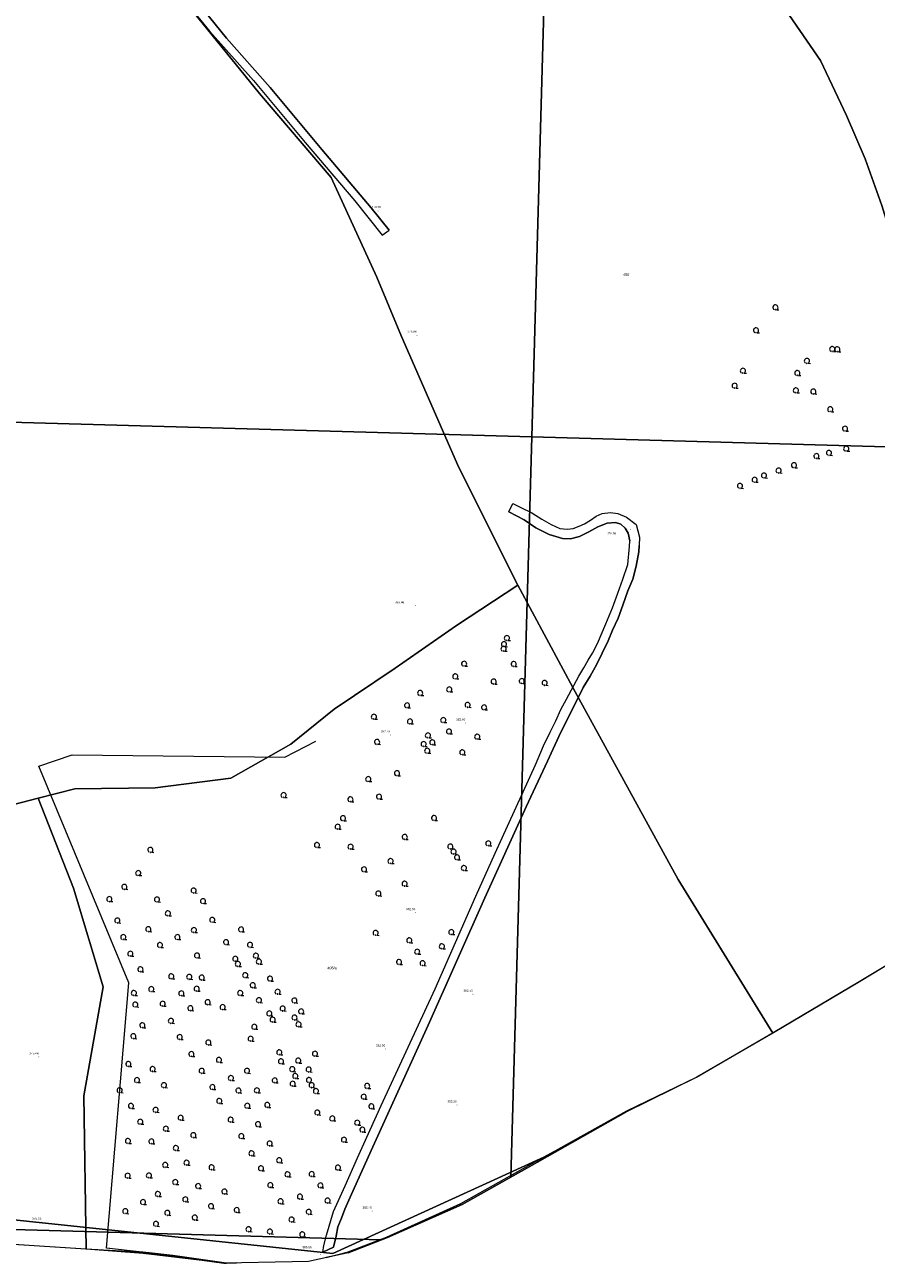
# Model space of a CAD drawing. Header units: metres. Extents: x 345144 to 348639, y 5629211 to 5635235.
# Tile 2 of 256: x 346676 to 346939, y 5629211 to 5629594. Entities that reach past the tile are written whole.
import ezdxf
from ezdxf.enums import TextEntityAlignment as Align

# ---------------------------------------------------------------- set-up
doc = ezdxf.new("R2010")
doc.units = ezdxf.units.M
doc.header["$MEASUREMENT"] = 0
for name, color, linetype in [('001 Flurstück', 7, 'Continuous'), ('028 Geländeform', 7, 'Continuous'), ('028 Geländeform Ausg.', 7, 'Continuous'), ('081-083 Topographie', 7, 'Continuous'), ('AX Flurstück', 7, 'Continuous'), ('Blatt', 7, 'Continuous'), ('Definitionslinie', 7, 'Continuous'), ('Gemeinde Lokation', 7, 'Continuous'), ('Ortsteil Lokation', 7, 'Continuous'), ('Präsentationsobjekt -Text (punktförmig)', 7, 'Continuous')]:
    doc.layers.add(name, color=color, linetype=linetype)
doc.styles.add('ARIAL', font='arial.ttf', dxfattribs={"height": 1})
doc.styles.add('ARIALIT', font='ariali.ttf', dxfattribs={"height": 1})

# ---------------------------------------------------------------- blocks, each defined once
blk = doc.blocks.new('alk_043x_nrw')
h = blk.add_hatch(color=7)
edge = h.paths.add_edge_path(flags=0)
edge.add_arc((0, 0), 1, 180, 360, ccw=False)
edge.add_arc((0, 0), 1, 0, 180, ccw=False)
blk = doc.blocks.new('alk_7100_nrwx2')
at = {"true_color": 0x2e2e2e}
h = blk.add_hatch(color=250, dxfattribs=at)
edge = h.paths.add_edge_path(flags=0)
edge.add_arc((0.024073, -0.597267), 0.057254, 180, 360, ccw=False)
edge.add_arc((0.024073, -0.597267), 0.057255, 0, 180, ccw=False)
at = {"color": 250, "lineweight": 5, "true_color": 0x2e2e2e, "flags": 128}
blk.add_lwpolyline([(0.349382, -0.597267), (1, -0.597267)], dxfattribs=at)
at = {"color": 250, "lineweight": 5, "true_color": 0x2e2e2e}
for centre, radius, start, end in [((0.024073, 0.012362), 0.690995, -61.91481688, -118.08518312), ((0.024073, -0.597267), 0.057255, 0, 180), ((0.024073, -0.597267), 0.057254, 180, 0)]:
    blk.add_arc(centre, radius, start, end, dxfattribs=at)

msp = doc.modelspace()

# ---------------------------------------------------------------- linework, layer by layer
at = {"layer": '001 Flurstück', "color": 8, "linetype": 'Continuous', "lineweight": 13, "true_color": 0x808080, "flags": 128}
for points in [[(346934.261, 5629297.922), (346907.607, 5629282.151), (346907.541, 5629282.228), (346934.18, 5629298.097), (346960.308, 5629313.758), (346960.361, 5629313.704), (346960.181, 5629313.624), (346934.261, 5629297.922)], [(346861.88, 5629257.566), (346834.67, 5629242.209), (346834.336, 5629242.5), (346840.924, 5629246.167), (346862.168, 5629257.993), (346883.728, 5629268.395), (346907.541, 5629282.228), (346907.607, 5629282.151), (346907.427, 5629282.044), (346883.849, 5629268.393), (346861.88, 5629257.566)], [(346775.825, 5629214.067), (346769.039, 5629212.57), (346775.906, 5629214.331), (346787.737, 5629218.888), (346810.822, 5629229.285), (346834.336, 5629242.5), (346834.67, 5629242.209), (346834.538, 5629242.134), (346811.198, 5629228.963), (346788.033, 5629218.78), (346775.825, 5629214.067)], [(346620.107, 5629219.389), (346599.535, 5629220.378), (346659.364, 5629217.569), (346694.582, 5629215.25), (346711.092, 5629214.371), (346711.1, 5629214.37), (346712.088, 5629214.317), (346712.175, 5629214.251), (346712.75, 5629213.807), (346712.406, 5629213.849), (346694.718, 5629215.178), (346691.533, 5629215.417), (346659.164, 5629217.483), (346642.716, 5629218.228), (346620.107, 5629219.389)], [(346737.526, 5629210.809), (346712.75, 5629213.807), (346712.175, 5629214.251), (346712.088, 5629214.317), (346714.252, 5629214.021), (346714.268, 5629214.018), (346737.364, 5629210.858), (346738.227, 5629210.865), (346741.281, 5629210.89), (346737.526, 5629210.809)]]:
    msp.add_lwpolyline(points, dxfattribs=at)
at = {"layer": '001 Flurstück', "color": 251, "linetype": 'Continuous', "lineweight": 5, "true_color": 0x4f4f4f, "flags": 128}
for points in [[(346934.261, 5629297.922), (346907.607, 5629282.151), (346907.541, 5629282.228), (346934.18, 5629298.097), (346960.308, 5629313.758), (346960.361, 5629313.704), (346960.181, 5629313.624), (346934.261, 5629297.922)], [(346861.88, 5629257.566), (346834.67, 5629242.209), (346834.336, 5629242.5), (346840.924, 5629246.167), (346862.168, 5629257.993), (346883.728, 5629268.395), (346907.541, 5629282.228), (346907.607, 5629282.151), (346907.427, 5629282.044), (346883.849, 5629268.393), (346861.88, 5629257.566)], [(346775.825, 5629214.067), (346769.039, 5629212.57), (346775.906, 5629214.331), (346787.737, 5629218.888), (346810.822, 5629229.285), (346834.336, 5629242.5), (346834.67, 5629242.209), (346834.538, 5629242.134), (346811.198, 5629228.963), (346788.033, 5629218.78), (346775.825, 5629214.067)], [(346620.107, 5629219.389), (346599.535, 5629220.378), (346659.364, 5629217.569), (346694.582, 5629215.25), (346711.092, 5629214.371), (346711.1, 5629214.37), (346712.088, 5629214.317), (346712.175, 5629214.251), (346712.75, 5629213.807), (346712.406, 5629213.849), (346694.718, 5629215.178), (346691.533, 5629215.417), (346659.164, 5629217.483), (346642.716, 5629218.228), (346620.107, 5629219.389)], [(346737.526, 5629210.809), (346712.75, 5629213.807), (346712.175, 5629214.251), (346712.088, 5629214.317), (346714.252, 5629214.021), (346714.268, 5629214.018), (346737.364, 5629210.858), (346738.227, 5629210.865), (346741.281, 5629210.89), (346737.526, 5629210.809)]]:
    msp.add_lwpolyline(points, dxfattribs=at)
at = {"layer": '081-083 Topographie', "color": 7, "linetype": 'Continuous', "lineweight": 5, "flags": 128}
for points in [[(346724.291, 5629603.16), (346733.047, 5629592.319), (346733.047, 5629592.319), (346746.594, 5629577.076), (346746.594, 5629577.076), (346762.587, 5629557.908), (346762.587, 5629557.908), (346777.891, 5629539.793), (346777.891, 5629539.793), (346786.375, 5629529.205), (346786.375, 5629529.205), (346788.536, 5629530.779), (346788.536, 5629530.779), (346783.017, 5629537.668), (346783.017, 5629537.668), (346767.713, 5629555.782), (346767.713, 5629555.782), (346751.72, 5629574.951), (346751.72, 5629574.951), (346738.173, 5629590.194), (346738.173, 5629590.194), (346729.418, 5629601.035)], [(346855.74, 5629408.875), (346857.781, 5629413.827), (346857.781, 5629413.827), (346859.416, 5629418.378), (346859.416, 5629418.378), (346861.002, 5629422.659), (346861.002, 5629422.659), (346862.477, 5629427.259), (346862.477, 5629427.259), (346863.023, 5629432.791), (346863.023, 5629432.791), (346863.129, 5629434.509), (346863.129, 5629434.509), (346862.582, 5629436.876), (346862.582, 5629436.876), (346861.69, 5629438.506), (346861.69, 5629438.506), (346860.343, 5629439.694), (346860.343, 5629439.694), (346858.716, 5629440.233), (346858.716, 5629440.233), (346856.102, 5629440.058), (346856.102, 5629440.058), (346853.252, 5629438.845), (346853.252, 5629438.845), (346850.441, 5629437.325), (346850.441, 5629437.325), (346847.495, 5629435.87), (346847.495, 5629435.87), (346844.75, 5629435.159), (346844.75, 5629435.159), (346842.224, 5629435.297), (346842.224, 5629435.297), (346838.159, 5629436.529), (346838.159, 5629436.529), (346834.026, 5629438.561), (346834.026, 5629438.561), (346830.35, 5629441.087), (346830.35, 5629441.087), (346825.622, 5629443.516), (346825.622, 5629443.516), (346826.848, 5629446.107), (346826.848, 5629446.107), (346829.105, 5629444.957), (346829.105, 5629444.957), (346832.802, 5629443.192), (346832.802, 5629443.192), (346835.897, 5629441.262), (346835.897, 5629441.262), (346838.737, 5629439.607), (346838.737, 5629439.607), (346841.45, 5629438.41), (346841.45, 5629438.41), (346843.668, 5629438.115), (346843.668, 5629438.115), (346845.562, 5629438.338), (346845.562, 5629438.338), (346847.48, 5629439.035), (346847.48, 5629439.035), (346849.128, 5629439.81), (346849.128, 5629439.81), (346850.926, 5629440.992), (346850.926, 5629440.992), (346852.668, 5629442.175), (346852.668, 5629442.175), (346854.51, 5629443.041), (346854.51, 5629443.041), (346857.167, 5629443.264), (346857.167, 5629443.264), (346859.422, 5629443.048), (346859.422, 5629443.048), (346862.131, 5629441.847), (346862.131, 5629441.847), (346865.121, 5629439.585), (346865.121, 5629439.585), (346866.099, 5629435.721), (346866.099, 5629435.721), (346866.026, 5629433.05), (346866.026, 5629433.05), (346865.907, 5629431.144), (346865.907, 5629431.144), (346865.059, 5629426.739), (346865.059, 5629426.739), (346864.068, 5629422.716), (346864.068, 5629422.716), (346862.543, 5629419.053), (346862.543, 5629419.053), (346860.964, 5629414.623), (346860.964, 5629414.623), (346859.48, 5629410.58), (346859.48, 5629410.58), (346857.76, 5629406.867), (346857.76, 5629406.867), (346856.362, 5629403.591), (346856.362, 5629403.591), (346854.576, 5629399.778), (346854.576, 5629399.778), (346852.891, 5629396.366), (346852.891, 5629396.366), (346850.838, 5629392.592), (346850.838, 5629392.592), (346848.65, 5629389.162), (346848.65, 5629389.162), (346845.047, 5629381.747), (346845.047, 5629381.747), (346841.748, 5629375.276), (346841.748, 5629375.276), (346837.632, 5629366.28), (346837.632, 5629366.28), (346831.035, 5629352.201), (346831.035, 5629352.201), (346818.231, 5629323.94), (346818.231, 5629323.94), (346800.65, 5629284.501), (346800.65, 5629284.501), (346783.526, 5629246.861), (346783.526, 5629246.861), (346776.928, 5629232.181), (346776.928, 5629232.181), (346774.836, 5629227.527), (346774.836, 5629227.527), (346773.798, 5629224.814), (346773.798, 5629224.814), (346772.72, 5629222.099), (346772.72, 5629222.099), (346772.107, 5629219.191), (346772.107, 5629219.191), (346771.345, 5629215.82), (346771.345, 5629215.82), (346768.056, 5629214.28), (346768.056, 5629214.28), (346768.3, 5629216.334), (346768.3, 5629216.334), (346769.118, 5629219.516), (346769.118, 5629219.516), (346771.354, 5629226.881), (346771.354, 5629226.881), (346774.974, 5629234.788), (346774.974, 5629234.788), (346778.716, 5629243.433), (346778.716, 5629243.433), (346786.093, 5629259.651), (346786.093, 5629259.651), (346802.806, 5629295.826), (346802.806, 5629295.826), (346815.461, 5629324.469), (346815.461, 5629324.469), (346821.374, 5629337.784), (346821.374, 5629337.784), (346833.921, 5629365.18), (346833.921, 5629365.18), (346836.404, 5629371), (346836.404, 5629371), (346838.468, 5629375.278), (346838.468, 5629375.278), (346840.159, 5629378.768), (346840.159, 5629378.768), (346841.777, 5629382.353), (346841.777, 5629382.353), (346843.51, 5629385.467), (346843.51, 5629385.467), (346847.364, 5629392.668), (346847.364, 5629392.668), (346848.885, 5629395.25), (346848.885, 5629395.25), (346850.198, 5629397.617), (346850.198, 5629397.617), (346851.531, 5629399.788), (346851.531, 5629399.788), (346853.062, 5629402.789), (346853.062, 5629402.789), (346855.74, 5629408.875)]]:
    msp.add_lwpolyline(points, dxfattribs=at)
at = {"layer": 'AX Flurstück', "color": 8, "linetype": 'Continuous', "lineweight": 13, "true_color": 0x808080, "flags": 128}
for points in [[(347006.726, 5629610.964), (347052.403, 5629533.018), (347100.616, 5629476.143), (347152.471, 5629416.048), (347153.238, 5629415.457), (347140.033, 5629400.783), (347122.176, 5629382.155), (347100.546, 5629368.734), (347075.895, 5629350.863), (347061.463, 5629342.933), (347039.091, 5629332.645), (347019.44, 5629327.519), (347009.243, 5629371.862), (346999.967, 5629404.14), (346989.947, 5629427.963), (346957.996, 5629490.061), (346947.745, 5629517.055), (346941.168, 5629538.406), (346936.041, 5629552.854), (346930.259, 5629566.217), (346922.149, 5629583.348), (346902.94, 5629611.286)], [(346902.94, 5629611.286), (346922.149, 5629583.348), (346930.259, 5629566.217), (346936.041, 5629552.854), (346941.168, 5629538.406), (346947.745, 5629517.055), (346957.996, 5629490.061), (346989.947, 5629427.963), (346999.967, 5629404.14), (347009.243, 5629371.862), (347019.44, 5629327.519), (346996.096, 5629323.364), (346996.095, 5629323.364), (346980.636, 5629322.728), (346960.181, 5629313.624), (346934.261, 5629297.922)], [(346719.101, 5629609.359), (346748.39, 5629573.044), (346770.575, 5629547.039), (346784.776, 5629516.182), (346792.343, 5629497.779), (346810.145, 5629457.213), (346828.449, 5629420.861), (346809.391, 5629408.282), (346790.47, 5629395.141), (346771.492, 5629382.362), (346758.074, 5629371.517), (346739.55, 5629361.064), (346716.128, 5629358.06), (346691.18, 5629357.772), (346679.854, 5629354.87), (346669.507, 5629352.148)], [(346934.261, 5629297.922), (346907.427, 5629282.044), (346878.115, 5629329.694), (346846.235, 5629387.812), (346828.449, 5629420.861), (346810.145, 5629457.213), (346792.343, 5629497.779), (346784.776, 5629516.182), (346770.575, 5629547.039), (346748.39, 5629573.044), (346719.101, 5629609.359)], [(346712.406, 5629213.849), (346711.171, 5629213.942), (346694.718, 5629215.178), (346694.014, 5629262.695), (346700.016, 5629296.462), (346690.819, 5629326.966), (346679.854, 5629354.87), (346691.18, 5629357.772), (346716.128, 5629358.06), (346739.55, 5629361.064), (346758.074, 5629371.517), (346771.492, 5629382.362), (346790.47, 5629395.141), (346809.391, 5629408.282), (346828.449, 5629420.861), (346846.235, 5629387.812), (346878.115, 5629329.694), (346907.427, 5629282.044), (346883.849, 5629268.393), (346861.88, 5629257.566), (346834.537, 5629242.135), (346811.198, 5629228.963), (346788.032, 5629218.781), (346775.825, 5629214.067), (346763.596, 5629211.37), (346758.535, 5629211.262), (346737.526, 5629210.809), (346712.407, 5629213.849), (346712.406, 5629213.849)], [(346669.507, 5629352.148), (346679.854, 5629354.87), (346690.819, 5629326.966), (346700.016, 5629296.462), (346694.014, 5629262.695)], [(346694.014, 5629262.695), (346694.718, 5629215.178), (346691.533, 5629215.417), (346659.165, 5629217.483)], [(346861.88, 5629257.566), (346834.538, 5629242.134), (346834.537, 5629242.135), (346861.88, 5629257.566)], [(346834.537, 5629242.135), (346834.538, 5629242.134), (346811.198, 5629228.963), (346834.537, 5629242.135)], [(346788.033, 5629218.78), (346775.825, 5629214.067), (346788.032, 5629218.781), (346811.198, 5629228.963), (346788.033, 5629218.78)]]:
    msp.add_lwpolyline(points, dxfattribs=at)
at = {"layer": 'Blatt', "color": 205, "linetype": 'Continuous', "lineweight": 5, "true_color": 0x873099, "flags": 128}
for points in [[(346832.731, 5629466.777), (346535.064, 5629475.159), (346533.694, 5629509.062), (346522.654, 5629534.097), (346524.725, 5629585.077), (346530.715, 5629655.947), (346541.299, 5629715.996), (346545.423, 5629724.944), (346839.768, 5629716.655), (346832.731, 5629466.777)], [(347195.399, 5629462.797), (347195.029, 5629456.578), (346832.731, 5629466.777), (346839.768, 5629716.655), (347339.523, 5629702.583), (347336.337, 5629589.449), (347329.704, 5629582.807), (347328.091, 5629581.912), (347327.08, 5629581.351), (347263.682, 5629553.097), (347228.947, 5629522.414), (347227.817, 5629521.498), (347222.92, 5629517.53), (347217.705, 5629513.353), (347213.869, 5629509.699), (347207.483, 5629502.216), (347204.585, 5629498.032), (347202.882, 5629495.572), (347200.582, 5629491.729), (347199.457, 5629488.27), (347197.388, 5629484.679), (347195.399, 5629462.797)], [(346535.439, 5629465.869), (346535.064, 5629475.159), (346832.731, 5629466.777), (346826.276, 5629237.472), (346811.198, 5629228.963), (346788.033, 5629218.78), (346786.057, 5629218.017), (346572.869, 5629224.021), (346567.998, 5629224.952), (346555.743, 5629228.973), (346534.587, 5629244.924), (346523.2, 5629251.987), (346528.539, 5629268.786), (346512.371, 5629310.101), (346526.43, 5629361.481), (346531.64, 5629418.818), (346535.439, 5629465.869)], [(346834.538, 5629242.134), (346826.276, 5629237.472), (346832.731, 5629466.777), (347195.029, 5629456.578), (347194.795, 5629452.645), (347153.238, 5629415.457), (347140.033, 5629400.783), (347122.176, 5629382.155), (347100.547, 5629368.734), (347075.895, 5629350.862), (347061.463, 5629342.933), (347039.091, 5629332.644), (347019.44, 5629327.519), (346996.095, 5629323.364), (346980.636, 5629322.728), (346960.181, 5629313.624), (346934.261, 5629297.922), (346907.427, 5629282.044), (346883.849, 5629268.393), (346861.88, 5629257.566), (346834.538, 5629242.134)], [(346589.357, 5629220.868), (346572.869, 5629224.021), (346786.057, 5629218.017), (346775.825, 5629214.067), (346763.596, 5629211.37), (346758.535, 5629211.262), (346737.526, 5629210.809), (346712.406, 5629213.849), (346694.718, 5629215.178), (346691.533, 5629215.417), (346659.164, 5629217.483), (346642.716, 5629218.228), (346620.107, 5629219.389), (346589.357, 5629220.868)]]:
    msp.add_lwpolyline(points, dxfattribs=at)
at = {"layer": 'Definitionslinie', "color": 7, "linetype": 'Continuous', "lineweight": 5, "flags": 128}
for points in [[(346724.291, 5629603.16), (346733.047, 5629592.319)], [(346729.418, 5629601.035), (346738.173, 5629590.194)], [(346733.047, 5629592.319), (346746.594, 5629577.076)], [(346738.173, 5629590.194), (346751.72, 5629574.951)], [(346746.594, 5629577.076), (346762.587, 5629557.908)], [(346751.72, 5629574.951), (346767.713, 5629555.782)], [(346762.587, 5629557.908), (346777.891, 5629539.793)], [(346767.713, 5629555.782), (346783.017, 5629537.668)], [(346777.891, 5629539.793), (346786.375, 5629529.205)], [(346783.017, 5629537.668), (346788.536, 5629530.779)], [(346786.375, 5629529.205), (346788.536, 5629530.779)], [(346825.622, 5629443.516), (346826.848, 5629446.107)], [(346826.848, 5629446.107), (346829.105, 5629444.957)], [(346825.622, 5629443.516), (346830.35, 5629441.087)], [(346829.105, 5629444.957), (346832.802, 5629443.192)], [(346832.802, 5629443.192), (346835.897, 5629441.262)], [(346850.926, 5629440.992), (346852.668, 5629442.175)], [(346852.668, 5629442.175), (346854.51, 5629443.041)], [(346854.51, 5629443.041), (346857.167, 5629443.264)], [(346857.167, 5629443.264), (346859.422, 5629443.048)], [(346859.422, 5629443.048), (346862.131, 5629441.847)], [(346862.131, 5629441.847), (346865.121, 5629439.585)], [(346830.35, 5629441.087), (346834.026, 5629438.561)], [(346834.026, 5629438.561), (346838.159, 5629436.529)], [(346835.897, 5629441.262), (346838.737, 5629439.607)], [(346838.737, 5629439.607), (346841.45, 5629438.41)], [(346841.45, 5629438.41), (346843.668, 5629438.115)], [(346843.668, 5629438.115), (346845.562, 5629438.338)], [(346845.562, 5629438.338), (346847.48, 5629439.035)], [(346847.48, 5629439.035), (346849.128, 5629439.81)], [(346849.128, 5629439.81), (346850.926, 5629440.992)], [(346850.441, 5629437.325), (346853.252, 5629438.845)], [(346853.252, 5629438.845), (346856.102, 5629440.058)], [(346856.102, 5629440.058), (346858.716, 5629440.233)], [(346858.716, 5629440.233), (346860.343, 5629439.694)], [(346860.343, 5629439.694), (346861.69, 5629438.506)], [(346861.69, 5629438.506), (346862.582, 5629436.876)], [(346865.121, 5629439.585), (346866.099, 5629435.721)], [(346838.159, 5629436.529), (346842.224, 5629435.297)], [(346842.224, 5629435.297), (346844.75, 5629435.159)], [(346844.75, 5629435.159), (346847.495, 5629435.87)], [(346847.495, 5629435.87), (346850.441, 5629437.325)], [(346862.582, 5629436.876), (346863.129, 5629434.509)], [(346863.023, 5629432.791), (346863.129, 5629434.509)], [(346866.099, 5629435.721), (346866.026, 5629433.05)], [(346862.477, 5629427.259), (346863.023, 5629432.791)], [(346865.059, 5629426.739), (346865.907, 5629431.144)], [(346865.907, 5629431.144), (346866.026, 5629433.05)], [(346861.002, 5629422.659), (346862.477, 5629427.259)], [(346864.068, 5629422.716), (346865.059, 5629426.739)], [(346859.416, 5629418.378), (346861.002, 5629422.659)], [(346862.543, 5629419.053), (346864.068, 5629422.716)], [(346860.964, 5629414.623), (346862.543, 5629419.053)], [(346857.781, 5629413.827), (346859.416, 5629418.378)], [(346855.74, 5629408.875), (346857.781, 5629413.827)], [(346859.48, 5629410.58), (346860.964, 5629414.623)], [(346853.062, 5629402.789), (346855.74, 5629408.875)], [(346857.76, 5629406.867), (346859.48, 5629410.58)], [(346854.576, 5629399.778), (346856.362, 5629403.591)], [(346856.362, 5629403.591), (346857.76, 5629406.867)], [(346850.198, 5629397.617), (346851.531, 5629399.788)], [(346851.531, 5629399.788), (346853.062, 5629402.789)], [(346852.891, 5629396.366), (346854.576, 5629399.778)], [(346848.885, 5629395.25), (346850.198, 5629397.617)], [(346850.838, 5629392.592), (346852.891, 5629396.366)], [(346843.51, 5629385.467), (346847.364, 5629392.668)], [(346847.364, 5629392.668), (346848.885, 5629395.25)], [(346848.65, 5629389.162), (346850.838, 5629392.592)], [(346845.047, 5629381.747), (346848.65, 5629389.162)], [(346841.777, 5629382.353), (346843.51, 5629385.467)], [(346840.159, 5629378.768), (346841.777, 5629382.353)], [(346841.748, 5629375.276), (346845.047, 5629381.747)], [(346838.468, 5629375.278), (346840.159, 5629378.768)], [(346836.404, 5629371), (346838.468, 5629375.278)], [(346837.632, 5629366.28), (346841.748, 5629375.276)], [(346833.921, 5629365.18), (346836.404, 5629371)], [(346821.374, 5629337.784), (346833.921, 5629365.18)], [(346831.035, 5629352.201), (346837.632, 5629366.28)], [(346818.231, 5629323.94), (346831.035, 5629352.201)], [(346815.461, 5629324.469), (346821.374, 5629337.784)], [(346800.65, 5629284.501), (346818.231, 5629323.94)], [(346802.806, 5629295.826), (346815.461, 5629324.469)], [(346786.093, 5629259.651), (346802.806, 5629295.826)], [(346783.526, 5629246.861), (346800.65, 5629284.501)], [(346778.716, 5629243.433), (346786.093, 5629259.651)], [(346776.928, 5629232.181), (346783.526, 5629246.861)], [(346774.974, 5629234.788), (346778.716, 5629243.433)], [(346771.354, 5629226.881), (346774.974, 5629234.788)], [(346774.836, 5629227.527), (346776.928, 5629232.181)], [(346769.118, 5629219.516), (346771.354, 5629226.881)], [(346773.798, 5629224.814), (346774.836, 5629227.527)], [(346772.72, 5629222.099), (346773.798, 5629224.814)], [(346768.3, 5629216.334), (346769.118, 5629219.516)], [(346771.345, 5629215.82), (346772.107, 5629219.191)], [(346772.107, 5629219.191), (346772.72, 5629222.099)], [(346768.056, 5629214.28), (346768.3, 5629216.334)], [(346768.056, 5629214.28), (346771.345, 5629215.82)]]:
    msp.add_lwpolyline(points, dxfattribs=at)
at = {"layer": 'Definitionslinie', "color": 252, "linetype": 'Continuous', "lineweight": 13, "true_color": 0x8f8f8f, "flags": 128}
msp.add_lwpolyline([(346738.478935, 5629210.829547), (346738.227, 5629210.865), (346738.227, 5629210.865), (346721.523, 5629213.215), (346714.268, 5629214.018), (346714.268, 5629214.018), (346714.252, 5629214.021), (346714.252, 5629214.021), (346712.175, 5629214.251), (346712.175, 5629214.251), (346711.1, 5629214.37), (346711.1, 5629214.37), (346711.092, 5629214.371), (346711.092, 5629214.371), (346700.964, 5629215.492), (346700.964, 5629215.492), (346707.94, 5629297.605), (346680.025, 5629364.769), (346680.025, 5629364.769), (346690.367, 5629368.26), (346756.232, 5629367.533), (346765.838, 5629372.482)], dxfattribs=at)
at = {"layer": 'Gemeinde Lokation', "color": 7, "linetype": 'Continuous', "lineweight": 5, "flags": 128}
for points in [[(346771.101, 5629213.852), (346544.016, 5629237.815), (346534.587, 5629244.924), (346523.2, 5629251.987), (346528.539, 5629268.786), (346512.371, 5629310.101), (346526.43, 5629361.481), (346531.64, 5629418.818), (346535.439, 5629465.869), (346533.694, 5629509.062), (346522.654, 5629534.097), (346524.725, 5629585.077), (346530.715, 5629655.947)], [(346960.181, 5629313.624), (346934.261, 5629297.922), (346907.427, 5629282.044), (346883.849, 5629268.393), (346861.88, 5629257.566), (346840.113, 5629245.281), (346771.101, 5629213.852)], [(346555.743, 5629228.973), (346544.016, 5629237.815), (346771.101, 5629213.852), (346840.113, 5629245.281), (346834.538, 5629242.134), (346811.198, 5629228.963), (346788.033, 5629218.78), (346775.825, 5629214.067), (346763.596, 5629211.37), (346758.535, 5629211.262), (346737.526, 5629210.809), (346712.406, 5629213.849), (346694.718, 5629215.178), (346691.533, 5629215.417), (346659.164, 5629217.483), (346642.716, 5629218.228), (346620.107, 5629219.389), (346589.357, 5629220.868), (346567.998, 5629224.952), (346555.743, 5629228.973)]]:
    msp.add_lwpolyline(points, dxfattribs=at)
at = {"layer": 'Ortsteil Lokation', "color": 7, "linetype": 'Continuous', "lineweight": 5, "flags": 128}
msp.add_lwpolyline([(346960.181, 5629313.624), (346934.261, 5629297.922), (346907.427, 5629282.044), (346883.849, 5629268.393), (346861.88, 5629257.566), (346834.538, 5629242.134), (346811.198, 5629228.963), (346788.033, 5629218.78), (346775.825, 5629214.067), (346763.596, 5629211.37), (346758.535, 5629211.262), (346737.526, 5629210.809), (346712.406, 5629213.849), (346694.718, 5629215.178), (346691.533, 5629215.417), (346659.164, 5629217.483)], dxfattribs=at)

# ---------------------------------------------------------------- block references
at = {"layer": '028 Geländeform', "xscale": 0.125, "yscale": 0.125}
for p, rotation in [((346785.147, 5629536.669), -2.325521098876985), ((346797.159, 5629498.209), -2.325521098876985), ((346863.259, 5629438.088), -2.325521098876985), ((346796.636, 5629414.458), -2.326094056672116), ((346812.247, 5629378.11), -2.325521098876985), ((346788.921, 5629374.432), -2.326094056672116), ((346796.755, 5629319.381), -2.325521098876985), ((346814.532, 5629294.136), -2.325521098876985), ((346787.448, 5629277.134), -2.325521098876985), ((346680.051, 5629274.709), -2.326094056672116), ((346809.567, 5629259.815), -2.326036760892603), ((346783.295, 5629226.955), -2.325463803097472), ((346680.919, 5629223.52), -2.326094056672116), ((346767.353, 5629213.546), -2.326036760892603)]:
    msp.add_blockref('alk_043x_nrw', p, dxfattribs=dict(at, rotation=rotation))
at = {"layer": '081-083 Topographie', "xscale": 1.15275, "yscale": 1.15275}
for p, rotation in [((346908.205, 5629506.808), -2.325521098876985), ((346902.199, 5629499.692), -2.325521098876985), ((346925.793, 5629493.911), -2.325521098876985), ((346927.391, 5629493.813), -2.326094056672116), ((346898.112, 5629487.177), -2.326094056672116), ((346917.937, 5629490.237), -2.325521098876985), ((346914.999, 5629486.472), -2.325521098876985), ((346895.573, 5629482.538), -2.325463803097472), ((346914.525, 5629481.108), -2.325521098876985), ((346919.953, 5629480.721), -2.325521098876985), ((346925.181, 5629475.237), -2.325521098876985), ((346929.769, 5629469.223), -2.325521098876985), ((346920.9, 5629460.745), -2.325463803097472), ((346924.785, 5629461.735), -2.325521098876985), ((346930.115, 5629463.051), -2.325521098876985), ((346909.162, 5629456.28), -2.325521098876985), ((346913.957, 5629457.895), -2.325521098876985), ((346901.767, 5629453.403), -2.325521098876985), ((346904.651, 5629454.73), -2.325521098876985), ((346897.223, 5629451.516), -2.325463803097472), ((346824.092, 5629402.491), -2.326094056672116), ((346824.993, 5629404.388), -2.326094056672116), ((346823.964, 5629401.06), -2.326094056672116), ((346811.762, 5629396.434), -2.326094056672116), ((346827.141, 5629396.357), -2.326094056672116), ((346809.016, 5629392.525), -2.325521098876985), ((346820.931, 5629390.896), -2.325521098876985), ((346829.621, 5629391.055), -2.326094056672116), ((346798.141, 5629387.386), -2.326094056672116), ((346807.143, 5629388.474), -2.326094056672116), ((346836.704, 5629390.503), -2.325521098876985), ((346794.098, 5629383.522), -2.325521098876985), ((346812.846, 5629383.686), -2.325521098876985), ((346783.793, 5629380.005), -2.326094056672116), ((346817.958, 5629382.901), -2.325521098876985), ((346794.977, 5629378.555), -2.326094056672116), ((346805.285, 5629378.982), -2.325521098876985), ((346807.075, 5629375.452), -2.326094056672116), ((346784.814, 5629372.224), -2.325521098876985), ((346800.539, 5629374.236), -2.326094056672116), ((346801.928, 5629372.087), -2.325521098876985), ((346815.822, 5629373.838), -2.325521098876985), ((346799.23, 5629371.557), -2.325521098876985), ((346800.311, 5629369.468), -2.325521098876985), ((346811.203, 5629368.986), -2.326094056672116), ((346782.042, 5629360.703), -2.325521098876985), ((346790.982, 5629362.513), -2.325521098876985), ((346755.823, 5629355.758), -2.325521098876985), ((346776.551, 5629354.436), -2.325521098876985), ((346785.414, 5629355.253), -2.325521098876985), ((346802.466, 5629348.655), -2.325521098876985), ((346772.599, 5629345.951), -2.325521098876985), ((346774.247, 5629348.57), -2.325521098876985), ((346793.382, 5629342.79), -2.325521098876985), ((346714.586, 5629338.783), -2.326667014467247), ((346766.189, 5629340.292), -2.326094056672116), ((346776.563, 5629339.761), -2.325521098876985), ((346807.508, 5629339.81), -2.325521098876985), ((346808.483, 5629338.255), -2.325521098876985), ((346819.256, 5629340.791), -2.325521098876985), ((346788.967, 5629335.33), -2.325521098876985), ((346809.581, 5629336.443), -2.325521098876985), ((346710.793, 5629331.594), -2.326094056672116), ((346780.767, 5629332.739), -2.325521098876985), ((346811.681, 5629333.171), -2.325521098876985), ((346706.529, 5629327.315), -2.326094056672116), ((346727.983, 5629326.187), -2.325521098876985), ((346793.33, 5629328.318), -2.325521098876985), ((346701.865, 5629323.532), -2.326667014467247), ((346716.633, 5629323.406), -2.326667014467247), ((346730.881, 5629322.907), -2.325521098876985), ((346785.2, 5629325.271), -2.325521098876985), ((346719.988, 5629319.141), -2.326094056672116), ((346704.345, 5629316.905), -2.326094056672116), ((346713.957, 5629314.209), -2.326094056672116), ((346733.746, 5629317.1), -2.325521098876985), ((346742.677, 5629314.136), -2.325521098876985), ((346706.177, 5629311.785), -2.326667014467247), ((346722.954, 5629311.759), -2.325521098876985), ((346728.038, 5629313.949), -2.325521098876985), ((346784.338, 5629313.077), -2.325521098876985), ((346794.783, 5629310.76), -2.326094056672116), ((346807.789, 5629313.321), -2.326094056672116), ((346708.366, 5629306.612), -2.326094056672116), ((346717.553, 5629309.318), -2.326094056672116), ((346738.03, 5629310.191), -2.326094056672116), ((346745.442, 5629309.369), -2.326094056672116), ((346797.212, 5629307.229), -2.325521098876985), ((346804.858, 5629308.909), -2.325521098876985), ((346729.031, 5629306.059), -2.326094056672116), ((346740.878, 5629305.052), -2.325521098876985), ((346741.663, 5629303.46), -2.325521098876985), ((346747.257, 5629306.012), -2.325463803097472), ((346748.181, 5629304.183), -2.325463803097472), ((346791.624, 5629304.062), -2.325521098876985), ((346798.896, 5629303.679), -2.325463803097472), ((346711.502, 5629301.797), -2.326094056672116), ((346721.038, 5629299.631), -2.325521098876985), ((346726.604, 5629299.465), -2.325521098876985), ((346730.493, 5629299.223), -2.326094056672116), ((346743.933, 5629299.968), -2.325521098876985), ((346751.656, 5629298.898), -2.325463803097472), ((346714.854, 5629295.673), -2.326094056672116), ((346728.925, 5629295.766), -2.325521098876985), ((346746.301, 5629296.847), -2.326094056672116), ((346709.444, 5629294.454), -2.326094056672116), ((346718.383, 5629291.124), -2.326094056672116), ((346724.178, 5629294.338), -2.326094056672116), ((346732.329, 5629291.594), -2.325521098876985), ((346742.391, 5629294.464), -2.325463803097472), ((346748.187, 5629292.229), -2.325521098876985), ((346753.972, 5629294.846), -2.326094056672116), ((346759.194, 5629292.126), -2.325521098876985), ((346709.895, 5629290.88), -2.326094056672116), ((346726.984, 5629289.737), -2.326036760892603), ((346736.949, 5629290.084), -2.325521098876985), ((346751.398, 5629288.128), -2.325521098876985), ((346755.542, 5629289.654), -2.326094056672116), ((346761.27, 5629288.758), -2.326094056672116), ((346712.107, 5629284.437), -2.326094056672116), ((346720.913, 5629285.84), -2.326036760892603), ((346746.757, 5629283.993), -2.325521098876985), ((346752.472, 5629286.21), -2.325463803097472), ((346759.212, 5629286.86), -2.326036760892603), ((346760.453, 5629284.765), -2.325463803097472), ((346709.316, 5629281.07), -2.326094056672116), ((346723.672, 5629280.815), -2.326094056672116), ((346745.636, 5629280.29), -2.325521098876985), ((346732.535, 5629279.129), -2.325463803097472), ((346754.51, 5629276.081), -2.325463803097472), ((346707.775, 5629272.475), -2.326094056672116), ((346727.279, 5629275.534), -2.326094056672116), ((346735.809, 5629273.723), -2.326036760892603), ((346755.05, 5629273.291), -2.326094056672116), ((346760.359, 5629273.515), -2.325521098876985), ((346765.558, 5629275.653), -2.325521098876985), ((346715.257, 5629270.915), -2.326094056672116), ((346730.464, 5629270.357), -2.325463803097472), ((346739.515, 5629268.127), -2.326036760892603), ((346744.508, 5629270.35), -2.326094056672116), ((346758.493, 5629270.869), -2.325521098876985), ((346759.459, 5629268.763), -2.326094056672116), ((346763.612, 5629270.762), -2.325521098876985), ((346705.031, 5629264.348), -2.326094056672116), ((346710.414, 5629267.474), -2.326094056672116), ((346718.741, 5629265.907), -2.326094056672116), ((346733.799, 5629265.312), -2.325521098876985), ((346741.858, 5629264.24), -2.325463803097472), ((346747.545, 5629264.298), -2.326094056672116), ((346753.112, 5629267.373), -2.325521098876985), ((346758.661, 5629266.343), -2.326094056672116), ((346763.713, 5629267.514), -2.326036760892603), ((346764.525, 5629265.911), -2.325463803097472), ((346781.723, 5629265.674), -2.325521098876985), ((346735.94, 5629261.017), -2.326036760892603), ((346765.858, 5629264.089), -2.326036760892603), ((346780.671, 5629262.324), -2.326036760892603), ((346708.564, 5629259.476), -2.325521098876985), ((346716.172, 5629258.276), -2.326094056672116), ((346744.563, 5629259.522), -2.326094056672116), ((346750.804, 5629259.789), -2.326036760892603), ((346766.286, 5629257.433), -2.326094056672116), ((346783.055, 5629259.353), -2.326094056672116), ((346711.405, 5629254.571), -2.325521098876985), ((346723.955, 5629255.815), -2.325463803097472), ((346739.446, 5629255.22), -2.325463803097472), ((346747.937, 5629253.797), -2.325521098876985), ((346770.904, 5629255.601), -2.325463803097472), ((346778.628, 5629254.28), -2.326036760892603), ((346719.351, 5629252.425), -2.325463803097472), ((346727.89, 5629250.415), -2.325463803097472), ((346742.744, 5629250.133), -2.325521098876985), ((346774.534, 5629249.018), -2.325463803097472), ((346780.263, 5629252.124), -2.325463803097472), ((346707.638, 5629248.626), -2.326094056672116), ((346714.903, 5629248.48), -2.326094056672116), ((346722.475, 5629246.457), -2.325463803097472), ((346751.515, 5629247.854), -2.325521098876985), ((346719.172, 5629241.217), -2.326094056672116), ((346725.765, 5629241.903), -2.326094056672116), ((346745.897, 5629244.793), -2.326094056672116), ((346754.488, 5629242.652), -2.325463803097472), ((346707.544, 5629237.87), -2.326094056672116), ((346714.099, 5629237.944), -2.326094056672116), ((346733.535, 5629240.473), -2.325463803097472), ((346748.851, 5629240.153), -2.325521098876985), ((346757.048, 5629238.299), -2.326036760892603), ((346764.546, 5629238.379), -2.326036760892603), ((346772.679, 5629240.379), -2.325521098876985), ((346722.264, 5629235.913), -2.325463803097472), ((346729.365, 5629234.67), -2.326036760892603), ((346751.721, 5629234.965), -2.326036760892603), ((346767.258, 5629234.861), -2.326036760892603), ((346712.293, 5629229.692), -2.325521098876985), ((346716.882, 5629232.203), -2.326094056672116), ((346725.409, 5629230.544), -2.325521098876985), ((346737.523, 5629232.959), -2.326036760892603), ((346754.89, 5629229.951), -2.326094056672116), ((346760.892, 5629231.395), -2.326036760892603), ((346769.446, 5629230.168), -2.326094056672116), ((346706.797, 5629226.882), -2.325521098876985), ((346719.837, 5629226.362), -2.325521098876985), ((346733.376, 5629228.424), -2.326036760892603), ((346741.327, 5629227.221), -2.326036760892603), ((346763.639, 5629226.669), -2.325521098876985), ((346716.295, 5629222.953), -2.325521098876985), ((346728.333, 5629224.892), -2.325463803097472), ((346758.287, 5629224.292), -2.326036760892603), ((346744.982, 5629221.298), -2.326036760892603), ((346751.593, 5629220.574), -2.326036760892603), ((346761.617, 5629219.714), -2.325463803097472)]:
    msp.add_blockref('alk_7100_nrwx2', p, dxfattribs=dict(at, rotation=rotation))

# ---------------------------------------------------------------- texts
at = {"layer": '028 Geländeform Ausg.', "color": 44, "true_color": 0xb27500, "style": 'ARIAL', "width": 0.8}
for s, height, p in [('370.16', 0.6761367, (346783.128, 5629537.59)), ('376.86', 0.6761367, (346794.188, 5629498.98)), ('378.56', 0.6761367, (346856.031, 5629436.512)), ('383.46', 0.6761367, (346790.361, 5629415.164)), ('382.66', 0.6761367, (346809.276, 5629378.881)), ('382.76', 0.6761367, (346785.95, 5629375.203)), ('382.66', 0.6761367, (346793.784, 5629320.152)), ('382.56', 0.6761367, (346811.562, 5629294.907)), ('383.56', 0.6761366, (346784.478, 5629277.905)), ('375.46', 0.6761367, (346677.081, 5629275.48)), ('383.56', 0.6761366, (346806.597, 5629260.586)), ('385.46', 0.6761367, (346780.324, 5629227.726)), ('375.86', 0.6761366, (346677.948, 5629224.291)), ('386.56', 0.6761367, (346761.709, 5629215.457))]:
    msp.add_text(s, height=height, dxfattribs=at).set_placement(p)
at = {"layer": 'Präsentationsobjekt -Text (punktförmig)', "color": 8, "true_color": 0x808080, "style": 'ARIALIT'}
for s, p in [('405', (346861.956, 5629516.963)), ('406/a', (346770.84, 5629302.281))]:
    msp.add_text(s, height=0.8421, dxfattribs=at).set_placement(p, align=Align.MIDDLE_CENTER)

doc.saveas('drawing.dxf')
